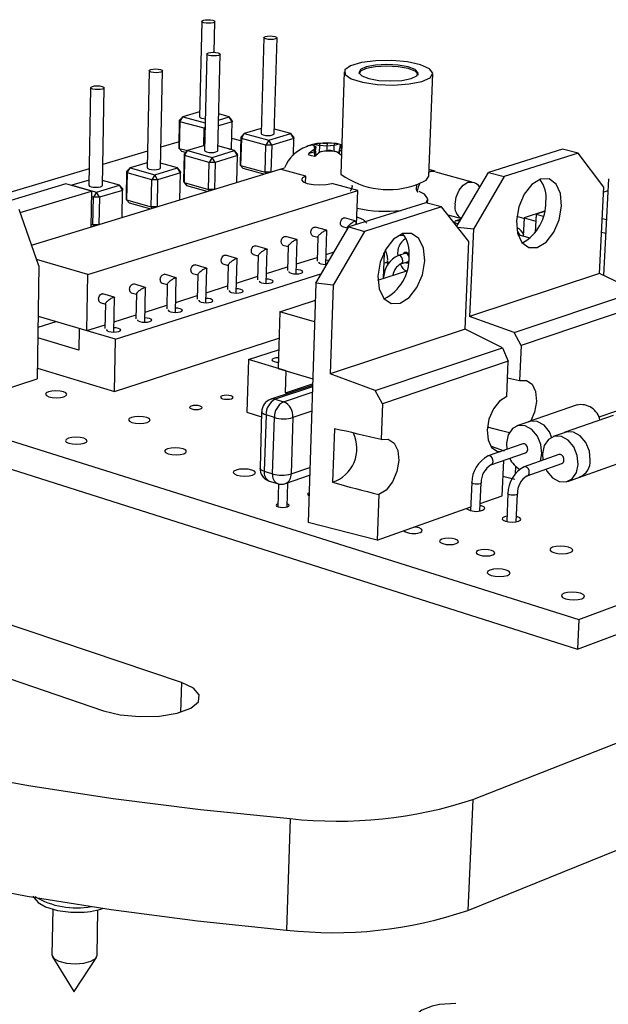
# Model space of a CAD drawing. Extents: x 0 to 158, y 0 to 243.
# Tile 6 of 7: x 112 to 135, y 204 to 243. Entities that reach past the tile are written whole.
import ezdxf

# ---------------------------------------------------------------- set-up
doc = ezdxf.new("R2010")
doc.units = 0
doc.layers.get('0').update_dxf_attribs({"linetype": 'CONTINUOUS'})

msp = doc.modelspace()

# ---------------------------------------------------------------- linework, layer by layer
at = {"color": 7, "linetype": 'CONTINUOUS'}
for p, q in [((119.366, 242.452), (119.274, 238.695)), ((119.854, 241.233), (119.885, 242.445)), ((121.81, 241.813), (121.701, 238.035)), ((122.22, 238.027), (122.332, 241.805)), ((119.567, 241.165), (119.472, 237.365)), ((119.994, 237.357), (120.093, 241.158)), ((117.292, 240.507), (117.212, 236.685)), ((117.738, 236.679), (117.822, 240.501)), ((124.984, 240.465), (124.846, 236.434)), ((128.311, 236.359), (128.473, 240.393)), ((114.986, 239.841), (114.92, 235.996)), ((115.45, 235.991), (115.519, 239.835)), ((118.616, 238.692), (118.494, 238.565)), ((118.503, 238.5), (118.616, 238.692)), ((119.278, 238.888), (118.616, 238.692)), ((118.616, 238.692), (119.499, 238.451)), ((120.026, 238.567), (120.447, 238.692)), ((120.447, 238.692), (120.032, 238.804)), ((120.561, 238.5), (120.447, 238.692)), ((120.551, 238.565), (120.447, 238.692)), ((118.47, 237.515), (118.494, 238.565)), ((118.503, 238.5), (118.479, 237.449)), ((118.503, 238.5), (118.494, 238.565)), ((119.458, 238.239), (118.503, 238.5)), ((119.441, 237.552), (119.458, 238.239)), ((119.495, 238.303), (119.458, 238.239)), ((119.494, 238.239), (119.458, 238.239)), ((120.561, 238.5), (120.02, 238.339)), ((120.533, 237.449), (120.561, 238.5)), ((120.551, 238.565), (120.561, 238.5)), ((121.706, 238.231), (121.039, 238.031)), ((122.882, 238.031), (122.226, 238.209)), ((120.91, 237.742), (120.544, 237.842)), ((120.886, 236.847), (120.915, 237.903)), ((120.925, 237.838), (120.896, 236.781)), ((121.039, 238.031), (120.915, 237.903)), ((120.925, 237.838), (120.915, 237.903)), ((120.925, 237.838), (121.039, 238.031)), ((121.893, 237.573), (120.925, 237.838)), ((121.039, 238.031), (122.007, 237.767)), ((122.007, 237.767), (122.882, 238.031)), ((122.998, 237.838), (122.123, 237.573)), ((122.998, 237.838), (122.882, 238.031)), ((122.985, 237.903), (122.882, 238.031)), ((122.977, 237.17), (122.998, 237.838)), ((122.985, 237.903), (122.998, 237.838)), ((118.474, 237.707), (117.756, 237.492)), ((118.479, 237.449), (118.47, 237.515)), ((118.479, 237.449), (118.804, 237.36)), ((118.479, 237.449), (118.584, 237.323)), ((119.477, 237.563), (118.805, 237.361)), ((120.661, 237.361), (119.999, 237.543)), ((120.441, 237.422), (120.533, 237.449)), ((120.493, 237.408), (120.533, 237.449)), ((121.862, 236.514), (121.893, 237.573)), ((122.007, 237.767), (121.893, 237.573)), ((122.123, 237.573), (121.893, 237.573)), ((122.123, 237.573), (122.007, 237.767)), ((122.123, 237.573), (122.092, 236.519)), ((123.537, 237.54), (123.492, 237.516)), ((123.497, 237.525), (123.549, 237.542)), ((123.549, 237.546), (123.537, 237.54)), ((123.793, 237.616), (123.737, 237.598)), ((123.742, 237.571), (123.737, 237.598)), ((123.762, 237.572), (123.805, 237.551)), ((123.793, 237.616), (124.002, 237.559)), ((123.822, 237.458), (123.794, 237.404)), ((123.805, 237.551), (123.857, 237.515)), ((124.335, 237.67), (123.818, 237.618)), ((123.822, 237.458), (123.857, 237.515)), ((123.857, 237.515), (123.853, 237.401)), ((124.002, 237.559), (123.987, 237.275)), ((124.005, 237.646), (124.002, 237.559)), ((124.299, 237.536), (124.002, 237.559)), ((124.139, 237.653), (124.005, 237.646)), ((124.139, 237.653), (124.303, 237.651)), ((124.299, 237.536), (124.295, 237.37)), ((124.303, 237.651), (124.299, 237.536)), ((124.586, 237.559), (124.299, 237.536)), ((124.46, 237.653), (124.303, 237.651)), ((124.634, 237.641), (124.335, 237.67)), ((124.589, 237.646), (124.46, 237.653)), ((124.589, 237.646), (124.586, 237.559)), ((124.774, 237.616), (124.586, 237.559)), ((124.587, 237.343), (124.586, 237.559)), ((124.682, 237.636), (124.634, 237.641)), ((124.802, 237.503), (124.752, 237.267)), ((124.822, 237.598), (124.774, 237.616)), ((124.802, 237.515), (124.798, 237.401)), ((124.835, 237.551), (124.802, 237.515)), ((124.854, 237.458), (124.802, 237.515)), ((124.822, 237.598), (124.805, 237.518)), ((124.885, 237.584), (124.822, 237.598)), ((124.835, 237.551), (124.862, 237.572)), ((124.88, 237.426), (124.854, 237.458)), ((124.862, 237.572), (124.885, 237.571)), ((133.586, 237.419), (130.663, 236.502)), ((134.2, 237.257), (133.586, 237.419)), ((117.225, 237.334), (115.465, 236.808)), ((118.729, 237.283), (118.584, 237.323)), ((118.656, 236.171), (118.681, 237.233)), ((118.691, 237.167), (118.666, 236.104)), ((118.805, 237.361), (118.681, 237.233)), ((118.691, 237.167), (118.681, 237.233)), ((118.691, 237.167), (118.805, 237.361)), ((119.659, 236.899), (118.691, 237.167)), ((118.805, 237.361), (119.774, 237.094)), ((119.774, 237.094), (119.659, 236.899)), ((119.774, 237.094), (120.661, 237.361)), ((119.89, 236.899), (119.774, 237.094)), ((120.777, 237.167), (119.89, 236.899)), ((120.777, 237.167), (120.661, 237.361)), ((120.766, 237.233), (120.661, 237.361)), ((120.748, 236.109), (120.777, 237.167)), ((120.766, 237.233), (120.777, 237.167)), ((122.982, 237.175), (122.977, 237.176)), ((123.603, 237.259), (123.557, 237.212)), ((123.603, 237.259), (123.791, 237.316)), ((123.794, 237.404), (123.791, 237.316)), ((123.853, 237.401), (123.791, 237.316)), ((123.791, 237.316), (123.805, 237.144)), ((123.825, 237.139), (123.876, 237.184)), ((123.872, 237.184), (123.853, 237.401)), ((124.067, 237.33), (124.198, 237.356)), ((124.198, 237.356), (124.357, 237.379)), ((124.52, 237.356), (124.357, 237.379)), ((124.52, 237.356), (124.653, 237.33)), ((124.798, 237.401), (124.776, 237.251)), ((124.877, 237.332), (124.798, 237.401)), ((124.861, 237.184), (124.871, 237.176)), ((134.2, 237.257), (131.278, 236.336)), ((135.218, 235.918), (134.2, 237.257)), ((114.931, 236.649), (110.838, 235.427)), ((112.659, 233.638), (122.456, 236.631)), ((116.54, 236.682), (116.417, 236.554)), ((116.425, 236.486), (116.54, 236.682)), ((117.216, 236.885), (116.54, 236.682)), ((116.54, 236.682), (117.509, 236.411)), ((117.509, 236.411), (118.409, 236.682)), ((118.409, 236.682), (117.742, 236.868)), ((118.526, 236.486), (118.409, 236.682)), ((118.517, 236.554), (118.409, 236.682)), ((119.632, 235.834), (119.659, 236.899)), ((119.89, 236.899), (119.659, 236.899)), ((119.89, 236.899), (119.863, 235.838)), ((120.896, 236.781), (120.886, 236.847)), ((120.896, 236.781), (121.862, 236.514)), ((120.896, 236.781), (121.001, 236.655)), ((121.806, 236.432), (121.001, 236.655)), ((123.468, 236.352), (122.456, 236.631)), ((122.464, 236.628), (122.624, 236.677)), ((116.396, 235.485), (116.417, 236.554)), ((116.425, 236.486), (116.404, 235.417)), ((116.425, 236.486), (116.417, 236.554)), ((117.394, 236.214), (116.425, 236.486)), ((117.509, 236.411), (117.394, 236.214)), ((117.627, 236.214), (117.509, 236.411)), ((118.526, 236.486), (117.627, 236.214)), ((118.501, 235.422), (118.526, 236.486)), ((118.517, 236.554), (118.526, 236.486)), ((122.075, 236.514), (121.862, 236.514)), ((121.905, 236.462), (121.862, 236.514)), ((123.46, 236.09), (123.468, 236.352)), ((128.37, 236.605), (128.321, 236.614)), ((128.569, 236.551), (128.37, 236.605)), ((130.027, 236.12), (128.585, 236.511)), ((129.422, 234.38), (130.663, 236.502)), ((131.278, 236.336), (130.069, 234.268)), ((130.663, 236.502), (131.278, 236.336)), ((135.401, 236.255), (135.201, 232.444)), ((114.013, 236.05), (111.396, 235.266)), ((115.014, 235.766), (114.013, 236.05)), ((114.244, 235.994), (114.237, 235.986)), ((114.239, 235.986), (114.244, 235.994)), ((114.923, 236.197), (114.244, 235.994)), ((114.244, 235.994), (115.213, 235.718)), ((115.213, 235.718), (116.126, 235.994)), ((116.126, 235.994), (115.453, 236.183)), ((116.243, 235.796), (116.126, 235.994)), ((116.236, 235.865), (116.126, 235.994)), ((116.236, 235.865), (116.243, 235.796)), ((117.371, 235.143), (117.394, 236.214)), ((117.627, 236.214), (117.394, 236.214)), ((117.627, 236.214), (117.603, 235.148)), ((118.666, 236.104), (118.656, 236.171)), ((118.666, 236.104), (119.632, 235.834)), ((118.666, 236.104), (118.772, 235.977)), ((119.578, 235.751), (118.772, 235.977)), ((125.51, 235.789), (124.487, 236.071)), ((135.041, 232.522), (135.218, 235.918)), ((112.21, 234.921), (115.014, 235.766)), ((114.871, 232.479), (125.51, 235.789)), ((115.014, 235.766), (114.989, 234.349)), ((115.097, 235.521), (115.01, 235.545)), ((115.078, 234.443), (115.097, 235.521)), ((115.213, 235.718), (115.097, 235.521)), ((115.331, 235.521), (115.097, 235.521)), ((115.331, 235.521), (115.213, 235.718)), ((115.331, 235.521), (115.312, 234.448)), ((116.243, 235.796), (115.331, 235.521)), ((116.223, 234.726), (116.243, 235.796)), ((116.404, 235.417), (116.396, 235.485)), ((119.847, 235.834), (119.632, 235.834)), ((119.676, 235.781), (119.632, 235.834)), ((125.463, 234.447), (125.51, 235.789)), ((135.376, 235.776), (135.208, 235.722)), ((116.404, 235.417), (117.371, 235.143)), ((116.404, 235.417), (116.513, 235.29)), ((117.318, 235.061), (116.513, 235.29)), ((117.587, 235.143), (117.371, 235.143)), ((117.415, 235.091), (117.371, 235.143)), ((128.2, 235.31), (125.162, 234.352)), ((128.819, 235.14), (125.781, 234.179)), ((128.819, 235.14), (128.2, 235.31)), ((128.268, 235.291), (128.274, 235.441)), ((129.894, 233.786), (128.819, 235.14)), ((112.946, 232.817), (112.167, 235.044)), ((125.445, 234.588), (124.992, 234.715)), ((125.561, 234.713), (125.473, 234.738)), ((129.068, 234.826), (129.598, 234.68)), ((132.065, 234.69), (131.778, 234.768)), ((132.066, 234.713), (132.032, 233.992)), ((132.879, 234.974), (132.066, 234.713)), ((132.066, 234.713), (132.528, 234.587)), ((132.541, 234.853), (132.506, 234.132)), ((132.876, 234.961), (132.541, 234.853)), ((132.541, 234.853), (132.827, 234.775)), ((115.028, 234.361), (114.989, 234.372)), ((114.991, 234.468), (115.078, 234.443)), ((115.296, 234.443), (115.078, 234.443)), ((115.123, 234.39), (115.078, 234.443)), ((124.284, 234.223), (123.831, 234.35)), ((123.864, 232.138), (125.162, 234.352)), ((124.897, 234.375), (125.102, 234.318)), ((125.102, 234.328), (125.099, 234.245)), ((125.162, 234.352), (125.781, 234.179)), ((125.45, 234.443), (125.454, 234.576)), ((129.354, 234.556), (129.297, 234.538)), ((129.544, 234.653), (129.367, 234.596)), ((130.069, 234.268), (129.462, 234.329)), ((135.316, 234.634), (135.153, 234.678)), ((123.115, 233.855), (122.662, 233.983)), ((123.736, 234.01), (123.94, 233.952)), ((123.941, 233.962), (123.909, 233.01)), ((124.249, 232.877), (124.294, 234.21)), ((125.781, 234.179), (124.542, 232.064)), ((130.069, 234.268), (129.92, 230.826)), ((131.826, 234.045), (131.832, 234.047)), ((132.311, 233.915), (131.832, 234.047)), ((135.125, 234.148), (135.288, 234.103)), ((121.937, 233.484), (121.484, 233.613)), ((122.566, 233.642), (122.771, 233.584)), ((122.771, 233.594), (122.741, 232.638)), ((123.082, 232.505), (123.124, 233.842)), ((129.745, 230.331), (129.894, 233.786)), ((120.751, 233.11), (120.298, 233.24)), ((121.387, 233.271), (121.592, 233.212)), ((121.592, 233.223), (121.565, 232.264)), ((121.907, 232.129), (121.947, 233.471)), ((123.095, 232.894), (123.914, 233.154)), ((124.262, 233.264), (124.584, 233.367)), ((126.522, 233.303), (126.568, 233.318)), ((126.531, 232.336), (126.568, 233.318)), ((126.568, 233.318), (126.533, 233.327)), ((127.373, 233.309), (127.113, 233.226)), ((114.871, 232.479), (112.858, 233.07)), ((112.946, 232.817), (112.884, 228.367)), ((119.555, 232.734), (119.102, 232.865)), ((120.2, 232.897), (120.405, 232.838)), ((120.405, 232.849), (120.38, 231.886)), ((120.723, 231.751), (120.76, 233.097)), ((121.919, 232.52), (122.746, 232.783)), ((126.697, 232.839), (126.702, 232.978)), ((127.21, 232.894), (127.47, 232.977)), ((127.21, 232.894), (127.213, 232.895)), ((114.833, 230.269), (114.871, 232.479)), ((115.97, 229.928), (124.091, 232.525)), ((118.351, 232.355), (117.898, 232.487)), ((119.004, 232.521), (119.209, 232.461)), ((119.21, 232.472), (119.186, 231.506)), ((119.531, 231.37), (119.565, 232.72)), ((120.734, 232.144), (121.569, 232.409)), ((126.307, 232.263), (127.442, 232.63)), ((126.543, 232.647), (126.601, 232.65)), ((135.041, 232.522), (129.92, 230.826)), ((136.502, 231.811), (135.041, 232.522)), ((117.138, 231.973), (116.685, 232.106)), ((117.799, 232.142), (118.005, 232.082)), ((118.005, 232.093), (117.983, 231.123)), ((118.33, 230.987), (118.361, 232.341)), ((119.541, 231.764), (120.384, 232.032)), ((123.864, 232.138), (123.555, 222.715)), ((124.542, 232.064), (123.864, 232.138)), ((124.542, 232.064), (124.423, 228.562)), ((115.916, 231.588), (115.463, 231.722)), ((116.586, 231.76), (116.791, 231.699)), ((116.791, 231.71), (116.771, 230.738)), ((117.12, 230.6), (117.148, 231.959)), ((118.339, 231.383), (119.189, 231.653)), ((131.674, 230.194), (136.502, 231.811)), ((115.363, 231.375), (115.569, 231.314)), ((115.569, 231.325), (115.551, 230.349)), ((115.9, 230.211), (115.926, 231.574)), ((117.128, 230.998), (117.986, 231.271)), ((122.441, 231.015), (123.842, 231.467)), ((136.732, 231.291), (131.957, 229.682)), ((95.869, 230.959), (134.229, 218.884)), ((112.919, 230.842), (114.833, 230.269)), ((115.908, 230.61), (116.774, 230.885)), ((122.441, 231.015), (122.373, 228.778)), ((123.814, 230.615), (122.441, 231.015)), ((131.674, 230.194), (129.92, 230.826)), ((112.912, 230.406), (113.624, 230.631)), ((114.833, 230.269), (115.553, 230.498)), ((114.531, 230.359), (114.516, 229.501)), ((115.97, 229.928), (114.531, 230.359)), ((129.745, 230.331), (124.423, 228.562)), ((131.213, 229.595), (129.745, 230.331)), ((131.957, 229.682), (131.674, 230.194)), ((95.886, 229.891), (134.168, 217.717)), ((114.516, 229.501), (112.907, 229.987)), ((115.93, 227.865), (122.409, 229.978)), ((115.93, 227.865), (115.97, 229.928)), ((131.957, 229.682), (131.892, 228.298)), ((121.202, 229.127), (122.395, 229.517)), ((126.196, 227.907), (131.213, 229.595)), ((131.213, 229.595), (131.447, 229.064)), ((121.202, 229.127), (121.143, 227.051)), ((122.687, 228.685), (121.202, 229.127)), ((131.447, 229.064), (126.485, 227.385)), ((131.383, 227.673), (131.447, 229.064)), ((112.89, 228.794), (115.93, 227.865)), ((122.373, 228.778), (123.74, 228.371)), ((122.66, 227.815), (122.687, 228.685)), ((126.196, 227.907), (124.423, 228.562)), ((109.188, 227.179), (112.884, 228.367)), ((123.732, 228.111), (122.089, 227.563)), ((122.66, 227.815), (123.734, 228.173)), ((131.417, 228.41), (131.892, 228.298)), ((122.757, 227.786), (122.66, 227.815)), ((126.485, 227.385), (126.196, 227.907)), ((122.259, 227.564), (122.589, 227.464)), ((126.485, 227.385), (126.432, 225.976)), ((134.157, 227.339), (132.23, 226.671)), ((134.229, 218.884), (157.715, 227.671)), ((121.143, 227.051), (121.721, 226.876)), ((121.726, 227.071), (121.661, 224.855)), ((121.897, 226.945), (121.831, 224.727)), ((122.226, 226.845), (121.897, 226.945)), ((135.712, 227.102), (135.009, 226.856)), ((122.159, 224.625), (122.226, 226.845)), ((122.959, 226.845), (122.889, 224.625)), ((132.301, 226.695), (131.789, 226.517)), ((135.578, 226.923), (133.653, 226.249)), ((134.168, 217.717), (157.614, 226.576)), ((124.595, 226.406), (124.523, 224.294)), ((133.723, 226.273), (133.212, 226.094)), ((132.014, 225.81), (130.65, 225.333)), ((130.764, 224.978), (132.128, 225.457)), ((133.44, 225.385), (132.076, 224.904)), ((132.712, 225.129), (132.771, 225.424)), ((131.202, 223.762), (131.267, 225.155)), ((132.192, 224.549), (133.555, 225.031)), ((134.228, 224.48), (136.148, 225.164)), ((121.831, 224.727), (122.159, 224.625)), ((131.733, 224.924), (131.719, 224.622)), ((122.021, 224.342), (122.35, 224.241)), ((122.391, 224.23), (122.364, 223.335)), ((122.666, 224.246), (123.616, 224.573)), ((122.731, 223.328), (122.761, 224.278)), ((130.009, 224.28), (129.961, 223.182)), ((130.329, 223.172), (130.378, 224.27)), ((131.709, 224.405), (131.237, 224.522)), ((133.788, 224.324), (134.298, 224.506)), ((131.434, 223.848), (131.383, 222.746)), ((131.752, 222.735), (131.804, 223.837)), ((126.35, 223.809), (126.283, 222.015)), ((130.342, 223.456), (131.202, 223.762)), ((126.283, 222.015), (129.967, 223.323)), ((118.561, 216.412), (99.808, 222.707)), ((126.283, 222.015), (123.555, 222.715)), ((130.05, 211.798), (157.078, 222.384)), ((96.731, 221.705), (115.487, 215.293)), ((134.229, 218.884), (134.168, 217.717)), ((129.852, 207.426), (156.703, 218.308)), ((130.05, 211.798), (129.852, 207.426)), ((122.844, 211.046), (122.702, 206.654)), ((113.489, 207.482), (113.461, 205.672)), ((115.241, 205.649), (115.274, 207.45)), ((113.484, 205.592), (114.32, 204.231)), ((114.332, 204.23), (115.214, 205.569))]:
    msp.add_line(p, q, dxfattribs=at)
at = {"color": 8, "linetype": 'CONTINUOUS'}
for p, q in [((125.562, 234.713), (125.473, 234.724)), ((123.73, 228.054), (122.259, 227.564)), ((122.589, 227.464), (123.723, 227.843)), ((123.698, 227.093), (122.959, 226.845)), ((122.889, 224.625), (123.626, 224.878)), ((118.561, 216.412), (118.533, 215.241))]:
    msp.add_line(p, q, dxfattribs=at)
at = {"color": 7, "linetype": 'CONTINUOUS', "flags": 128}
for points in [[(119.801, 242.498), (119.861, 242.476), (119.885, 242.448), (119.869, 242.421), (119.817, 242.398), (119.735, 242.383), (119.637, 242.378), (119.537, 242.383), (119.45, 242.398), (119.39, 242.421), (119.366, 242.448), (119.382, 242.476), (119.434, 242.498), (119.516, 242.514), (119.614, 242.519), (119.714, 242.514), (119.801, 242.498)], [(122.246, 241.86), (122.307, 241.837), (122.332, 241.809), (122.317, 241.782), (122.265, 241.759), (122.183, 241.743), (122.084, 241.738), (121.983, 241.743), (121.896, 241.759), (121.835, 241.782), (121.81, 241.809), (121.825, 241.837), (121.877, 241.86), (121.959, 241.876), (122.058, 241.881), (122.159, 241.876), (122.246, 241.86)], [(120.007, 241.213), (120.068, 241.189), (120.093, 241.161), (120.077, 241.134), (120.024, 241.11), (119.941, 241.094), (119.841, 241.089), (119.74, 241.094), (119.652, 241.11), (119.591, 241.134), (119.567, 241.161), (119.583, 241.189), (119.636, 241.213), (119.719, 241.228), (119.818, 241.234), (119.92, 241.228), (120.007, 241.213)], [(128.043, 240.088), (128.37, 240.235), (128.473, 240.409), (128.341, 240.586), (127.992, 240.741), (127.475, 240.854), (126.857, 240.91), (126.223, 240.902), (125.657, 240.83), (125.233, 240.705), (125.01, 240.543), (125.018, 240.365), (125.258, 240.195), (125.698, 240.057), (126.278, 239.97), (126.921, 239.945), (127.537, 239.986), (128.043, 240.088)], [(117.737, 240.556), (117.798, 240.533), (117.822, 240.504), (117.806, 240.476), (117.751, 240.452), (117.668, 240.436), (117.567, 240.431), (117.465, 240.436), (117.377, 240.452), (117.316, 240.476), (117.293, 240.504), (117.309, 240.533), (117.363, 240.556), (117.447, 240.572), (117.547, 240.578), (117.649, 240.572), (117.737, 240.556)], [(127.9, 240.34), (127.898, 240.365), (127.778, 240.49), (127.499, 240.596), (127.104, 240.666), (126.651, 240.691), (126.209, 240.666), (125.846, 240.596), (125.616, 240.49), (125.552, 240.388)], [(127.612, 240.2), (127.841, 240.307), (127.9, 240.432), (127.781, 240.557), (127.502, 240.662), (127.106, 240.733), (126.653, 240.757), (126.212, 240.733), (125.848, 240.662), (125.618, 240.557), (125.556, 240.432), (125.673, 240.307), (125.951, 240.2), (126.348, 240.129), (126.804, 240.104), (127.248, 240.129), (127.612, 240.2)], [(115.435, 239.891), (115.496, 239.867), (115.519, 239.838), (115.502, 239.81), (115.447, 239.785), (115.362, 239.769), (115.261, 239.763), (115.158, 239.769), (115.07, 239.785), (115.01, 239.81), (114.986, 239.838), (115.004, 239.867), (115.059, 239.891), (115.143, 239.907), (115.245, 239.913), (115.347, 239.907), (115.435, 239.891)], [(119.274, 238.695), (119.274, 238.692), (119.298, 238.664), (119.357, 238.64), (119.443, 238.624), (119.503, 238.619)], [(121.701, 238.035), (121.701, 238.031), (121.726, 238.003), (121.786, 237.979), (121.873, 237.963), (121.973, 237.957), (122.072, 237.963), (122.153, 237.979), (122.205, 238.003), (122.22, 238.027)], [(123.805, 237.551), (123.796, 237.54), (123.791, 237.528), (123.788, 237.516), (123.789, 237.505), (123.793, 237.493), (123.8, 237.481), (123.81, 237.47), (123.822, 237.458)], [(124.854, 237.458), (124.863, 237.47), (124.868, 237.481), (124.87, 237.493), (124.869, 237.505), (124.865, 237.516), (124.858, 237.528), (124.848, 237.54), (124.835, 237.551)], [(119.472, 237.365), (119.472, 237.361), (119.496, 237.333), (119.556, 237.308), (119.644, 237.292), (119.744, 237.286), (119.844, 237.292), (119.926, 237.308), (119.979, 237.333), (119.994, 237.357)], [(123.557, 237.212), (123.68, 237.172), (123.825, 237.139)], [(117.212, 236.685), (117.212, 236.682), (117.235, 236.653), (117.296, 236.628), (117.383, 236.612), (117.484, 236.606), (117.584, 236.612), (117.668, 236.628), (117.721, 236.653), (117.738, 236.679)], [(123.468, 236.352), (123.333, 236.287), (123.295, 236.212), (123.361, 236.136), (123.521, 236.071), (123.751, 236.028), (124.015, 236.013), (124.273, 236.028), (124.487, 236.071)], [(127.883, 236.043), (128.208, 236.196), (128.311, 236.359)], [(128.317, 236.513), (128.392, 236.545), (128.569, 236.551)], [(133.54, 235.174), (133.498, 235.667), (133.328, 236.043), (133.054, 236.244), (132.719, 236.239), (132.373, 236.028), (132.07, 235.642), (131.856, 235.142), (131.764, 234.603), (131.808, 234.109), (131.981, 233.735), (132.256, 233.538), (132.59, 233.546), (132.934, 233.758), (133.235, 234.142), (133.448, 234.638), (133.54, 235.174)], [(114.92, 235.996), (114.92, 235.994), (114.943, 235.964), (115.003, 235.939), (115.091, 235.922), (115.193, 235.916), (115.294, 235.922), (115.378, 235.939), (115.433, 235.964), (115.45, 235.991)], [(125.286, 236), (125.295, 235.947), (125.236, 235.787), (125.218, 235.767)], [(127.886, 235.712), (127.882, 235.717), (127.833, 235.829), (127.847, 236.015), (127.86, 236.038)], [(127.873, 235.76), (127.912, 235.938), (127.968, 236.094)], [(128.206, 235.308), (128.274, 235.459), (128.143, 235.643), (127.935, 235.754)], [(124.831, 234.509), (124.842, 234.576), (124.868, 234.639), (124.906, 234.687), (124.951, 234.714), (124.992, 234.715)], [(125.866, 234.504), (125.742, 234.629), (125.56, 234.709)], [(123.669, 234.144), (123.68, 234.211), (123.706, 234.274), (123.745, 234.322), (123.789, 234.349), (123.831, 234.35)], [(124.897, 234.375), (124.896, 234.376), (124.86, 234.401), (124.837, 234.448), (124.831, 234.509)], [(125.102, 234.328), (125.105, 234.339), (125.112, 234.355), (125.125, 234.373), (125.143, 234.394), (125.164, 234.416), (125.189, 234.44), (125.217, 234.464), (125.247, 234.487), (125.277, 234.51), (125.308, 234.531), (125.338, 234.549), (125.365, 234.564), (125.391, 234.576), (125.413, 234.585), (125.43, 234.589), (125.443, 234.589), (125.451, 234.585), (125.454, 234.577), (125.454, 234.576)], [(129.472, 234.465), (129.352, 234.514), (129.307, 234.525)], [(129.367, 234.596), (129.39, 234.603), (129.557, 234.612)], [(129.588, 234.664), (129.567, 234.659), (129.544, 234.653)], [(122.498, 233.776), (122.509, 233.844), (122.536, 233.906), (122.574, 233.955), (122.619, 233.982), (122.662, 233.983)], [(123.736, 234.01), (123.735, 234.01), (123.699, 234.035), (123.675, 234.082), (123.669, 234.144)], [(123.941, 233.962), (123.943, 233.973), (123.951, 233.988), (123.963, 234.007), (123.981, 234.027), (124.002, 234.05), (124.027, 234.074), (124.055, 234.098), (124.085, 234.121), (124.115, 234.144), (124.146, 234.165), (124.176, 234.183), (124.204, 234.199), (124.229, 234.211), (124.251, 234.219), (124.269, 234.223), (124.282, 234.223), (124.291, 234.219), (124.294, 234.211), (124.294, 234.21)], [(128.153, 233.015), (128.104, 233.517), (127.922, 233.898), (127.635, 234.1), (127.285, 234.092), (126.927, 233.875), (126.614, 233.48), (126.397, 232.969), (126.306, 232.42), (126.357, 231.918), (126.542, 231.539), (126.83, 231.34), (127.179, 231.352), (127.536, 231.57), (127.845, 231.963), (128.062, 232.47), (128.153, 233.015)], [(127.187, 234.019), (127.307, 234.033), (127.324, 234.035)], [(121.319, 233.405), (121.33, 233.473), (121.357, 233.536), (121.396, 233.585), (121.441, 233.612), (121.484, 233.613)], [(122.566, 233.642), (122.565, 233.642), (122.529, 233.667), (122.505, 233.714), (122.498, 233.776)], [(122.771, 233.594), (122.773, 233.604), (122.781, 233.62), (122.793, 233.638), (122.811, 233.659), (122.832, 233.681), (122.857, 233.705), (122.885, 233.729), (122.914, 233.753), (122.945, 233.775), (122.976, 233.796), (123.006, 233.815), (123.034, 233.83), (123.059, 233.843), (123.081, 233.851), (123.099, 233.855), (123.113, 233.855), (123.121, 233.851), (123.124, 233.843), (123.124, 233.842)], [(120.132, 233.032), (120.142, 233.1), (120.169, 233.163), (120.208, 233.212), (120.253, 233.239), (120.298, 233.24)], [(121.387, 233.271), (121.387, 233.271), (121.35, 233.296), (121.326, 233.343), (121.319, 233.405)], [(121.592, 233.223), (121.595, 233.233), (121.602, 233.248), (121.614, 233.267), (121.632, 233.287), (121.653, 233.31), (121.678, 233.334), (121.706, 233.358), (121.735, 233.382), (121.766, 233.404), (121.797, 233.425), (121.827, 233.444), (121.855, 233.459), (121.881, 233.472), (121.903, 233.48), (121.921, 233.484), (121.935, 233.485), (121.943, 233.48), (121.947, 233.472), (121.947, 233.471)], [(126.697, 233.05), (126.688, 233.195), (126.606, 233.455)], [(127.537, 233.19), (127.516, 233.235), (127.476, 233.283), (127.428, 233.309), (127.378, 233.31), (127.373, 233.309)], [(118.935, 232.656), (118.946, 232.724), (118.973, 232.787), (119.012, 232.837), (119.057, 232.864), (119.102, 232.865)], [(120.2, 232.897), (120.2, 232.897), (120.163, 232.922), (120.139, 232.969), (120.132, 233.032)], [(120.405, 232.849), (120.407, 232.859), (120.415, 232.874), (120.427, 232.892), (120.444, 232.913), (120.466, 232.936), (120.49, 232.96), (120.518, 232.984), (120.548, 233.008), (120.579, 233.03), (120.609, 233.051), (120.64, 233.07), (120.668, 233.086), (120.694, 233.098), (120.716, 233.106), (120.734, 233.111), (120.748, 233.111), (120.757, 233.107), (120.76, 233.099), (120.76, 233.097)], [(123.971, 232.969), (123.971, 232.96), (123.998, 232.928), (124.062, 232.902), (124.155, 232.884), (124.261, 232.877), (124.298, 232.878)], [(124.386, 233.028), (124.336, 233.036), (124.254, 233.042)], [(126.645, 233.018), (126.685, 233.002), (126.702, 232.982), (126.702, 232.978)], [(127.47, 232.977), (127.507, 233), (127.514, 233.008)], [(117.73, 232.277), (117.74, 232.345), (117.767, 232.409), (117.807, 232.458), (117.853, 232.486), (117.898, 232.487), (117.898, 232.487)], [(119.21, 232.472), (119.211, 232.482), (119.219, 232.497), (119.231, 232.515), (119.248, 232.536), (119.269, 232.559), (119.294, 232.583), (119.322, 232.607), (119.351, 232.631), (119.382, 232.654), (119.413, 232.675), (119.443, 232.694), (119.472, 232.709), (119.498, 232.722), (119.52, 232.73), (119.539, 232.735), (119.553, 232.735), (119.562, 232.731), (119.565, 232.723), (119.565, 232.72)], [(122.802, 232.597), (122.802, 232.588), (122.829, 232.556), (122.893, 232.529), (122.986, 232.511), (123.093, 232.505), (123.197, 232.511), (123.283, 232.529)], [(123.283, 232.529), (123.338, 232.556), (123.354, 232.588), (123.327, 232.62), (123.262, 232.647), (123.17, 232.665), (123.088, 232.671)], [(116.516, 231.895), (116.526, 231.964), (116.553, 232.028), (116.593, 232.077), (116.639, 232.105), (116.685, 232.106), (116.685, 232.106)], [(118.005, 232.093), (118.007, 232.102), (118.014, 232.117), (118.026, 232.136), (118.043, 232.157), (118.064, 232.179), (118.089, 232.203), (118.117, 232.227), (118.146, 232.251), (118.177, 232.274), (118.208, 232.295), (118.238, 232.314), (118.267, 232.33), (118.293, 232.342), (118.316, 232.351), (118.334, 232.355), (118.348, 232.356), (118.357, 232.352), (118.361, 232.344), (118.361, 232.341)], [(121.626, 232.222), (121.625, 232.213), (121.652, 232.181), (121.716, 232.154), (121.809, 232.136), (121.916, 232.129), (122.021, 232.136), (122.108, 232.154)], [(122.108, 232.154), (122.163, 232.181), (122.179, 232.213), (122.152, 232.245), (122.088, 232.272), (121.995, 232.291), (121.912, 232.297)], [(115.292, 231.51), (115.303, 231.579), (115.33, 231.644), (115.37, 231.693), (115.416, 231.721), (115.462, 231.722), (115.463, 231.722)], [(115.569, 231.325), (115.57, 231.334), (115.577, 231.349), (115.589, 231.368), (115.606, 231.389), (115.627, 231.412), (115.651, 231.435), (115.679, 231.46), (115.709, 231.484), (115.74, 231.507), (115.771, 231.528), (115.801, 231.547), (115.83, 231.563), (115.857, 231.576), (115.88, 231.584), (115.899, 231.589), (115.913, 231.589), (115.922, 231.585), (115.926, 231.577), (115.926, 231.574)], [(116.791, 231.71), (116.793, 231.719), (116.8, 231.735), (116.812, 231.753), (116.829, 231.774), (116.85, 231.797), (116.875, 231.821), (116.902, 231.845), (116.932, 231.869), (116.963, 231.892), (116.994, 231.913), (117.024, 231.932), (117.053, 231.948), (117.079, 231.96), (117.102, 231.969), (117.121, 231.974), (117.135, 231.974), (117.144, 231.97), (117.148, 231.962), (117.148, 231.959)], [(120.44, 231.845), (120.44, 231.836), (120.466, 231.803), (120.53, 231.776), (120.623, 231.758), (120.73, 231.751), (120.836, 231.758), (120.923, 231.776)], [(120.923, 231.776), (120.979, 231.803), (120.995, 231.836), (120.969, 231.868), (120.905, 231.895), (120.812, 231.914), (120.728, 231.92)], [(119.246, 231.465), (119.246, 231.455), (119.271, 231.423), (119.336, 231.395), (119.429, 231.377), (119.536, 231.37), (119.642, 231.377), (119.73, 231.395)], [(119.73, 231.395), (119.786, 231.423), (119.803, 231.455), (119.777, 231.488), (119.713, 231.516), (119.62, 231.534), (119.535, 231.54)], [(118.043, 231.082), (118.043, 231.072), (118.068, 231.04), (118.132, 231.012), (118.225, 230.993), (118.333, 230.987), (118.44, 230.993), (118.528, 231.012)], [(118.528, 231.012), (118.585, 231.04), (118.602, 231.072), (118.576, 231.105), (118.512, 231.133), (118.419, 231.151), (118.334, 231.158)], [(116.831, 230.696), (116.83, 230.687), (116.856, 230.654), (116.92, 230.626), (117.013, 230.607), (117.121, 230.6), (117.228, 230.607), (117.317, 230.626)], [(117.317, 230.626), (117.375, 230.654), (117.392, 230.687), (117.367, 230.72), (117.303, 230.748), (117.209, 230.766), (117.123, 230.772)], [(115.61, 230.307), (115.609, 230.298), (115.634, 230.265), (115.698, 230.236), (115.792, 230.217), (115.9, 230.211), (116.008, 230.217), (116.097, 230.236)], [(116.097, 230.236), (116.155, 230.265), (116.173, 230.298), (116.148, 230.331), (116.084, 230.359), (115.991, 230.378), (115.904, 230.384)], [(122.2, 229.176), (122.143, 229.148), (122.127, 229.114), (122.154, 229.08), (122.221, 229.051), (122.316, 229.031), (122.38, 229.026)], [(122.386, 229.202), (122.289, 229.196), (122.2, 229.176)], [(131.892, 228.298), (132.161, 228.31), (132.382, 228.158), (132.519, 227.865), (132.554, 227.476), (132.48, 227.051), (132.34, 226.709)], [(113.321, 227.856), (113.233, 227.812), (113.204, 227.761), (113.24, 227.71), (113.336, 227.667), (113.475, 227.638), (113.638, 227.627), (113.8, 227.638), (113.935, 227.667), (114.023, 227.71), (114.05, 227.761), (114.014, 227.812), (113.919, 227.856), (113.779, 227.885), (113.617, 227.895), (113.456, 227.885), (113.321, 227.856)], [(120.534, 227.588), (120.583, 227.613), (120.598, 227.643), (120.575, 227.673), (120.518, 227.698), (120.435, 227.715), (120.34, 227.721), (120.246, 227.715), (120.168, 227.698), (120.118, 227.673), (120.104, 227.643), (120.127, 227.613), (120.184, 227.588), (120.267, 227.571), (120.362, 227.565), (120.456, 227.571), (120.534, 227.588)], [(119.319, 227.185), (119.369, 227.21), (119.384, 227.241), (119.361, 227.271), (119.304, 227.296), (119.221, 227.313), (119.126, 227.319), (119.032, 227.313), (118.953, 227.296), (118.903, 227.271), (118.888, 227.241), (118.911, 227.21), (118.968, 227.185), (119.051, 227.168), (119.146, 227.162), (119.241, 227.168), (119.319, 227.185)], [(131.383, 227.673), (131.103, 227.496), (130.859, 227.183), (130.686, 226.781), (130.613, 226.351), (130.649, 225.961), (130.79, 225.668), (131.013, 225.518), (131.139, 225.504)], [(117.218, 226.655), (117.306, 226.7), (117.332, 226.752), (117.294, 226.804), (117.196, 226.848), (117.055, 226.877), (116.89, 226.888), (116.728, 226.877), (116.593, 226.848), (116.505, 226.804), (116.478, 226.752), (116.516, 226.7), (116.614, 226.655), (116.756, 226.626), (116.92, 226.616), (117.083, 226.626), (117.218, 226.655)], [(131.496, 226.241), (131.182, 226.319), (130.629, 226.461)], [(132.771, 225.424), (132.734, 225.78), (132.596, 226.114), (132.378, 226.374), (132.113, 226.521), (131.842, 226.533), (131.607, 226.407), (131.442, 226.164), (131.374, 225.841), (131.389, 225.591)], [(114.733, 225.833), (114.822, 225.878), (114.85, 225.931), (114.813, 225.983), (114.715, 226.028), (114.573, 226.058), (114.408, 226.069), (114.244, 226.058), (114.107, 226.028), (114.018, 225.983), (113.99, 225.931), (114.027, 225.878), (114.124, 225.833), (114.266, 225.803), (114.432, 225.792), (114.596, 225.803), (114.733, 225.833)], [(126.432, 225.976), (126.713, 225.991), (126.944, 225.838), (127.091, 225.541), (127.131, 225.146), (127.059, 224.713), (126.885, 224.307), (126.637, 223.99), (126.35, 223.809)], [(132.211, 225.591), (132.203, 225.663), (132.176, 225.729), (132.132, 225.781), (132.079, 225.811), (132.025, 225.813), (132.014, 225.81)], [(134.203, 224.997), (134.166, 225.354), (134.028, 225.689), (133.808, 225.951), (133.542, 226.099), (133.269, 226.11), (133.031, 225.985), (132.864, 225.742), (132.794, 225.417), (132.81, 225.163)], [(118.653, 225.417), (118.741, 225.462), (118.767, 225.515), (118.727, 225.569), (118.628, 225.614), (118.484, 225.644), (118.318, 225.654), (118.154, 225.644), (118.018, 225.614), (117.93, 225.569), (117.903, 225.515), (117.942, 225.462), (118.041, 225.417), (118.185, 225.386), (118.352, 225.376), (118.516, 225.386), (118.653, 225.417)], [(130.762, 225.726), (130.773, 225.721), (131.284, 225.533)], [(133.638, 225.166), (133.631, 225.237), (133.603, 225.304), (133.559, 225.356), (133.506, 225.386), (133.451, 225.388), (133.44, 225.385)], [(132.925, 224.808), (132.969, 224.729), (133.187, 224.468), (133.453, 224.32), (133.725, 224.306), (133.964, 224.43), (134.131, 224.673), (134.203, 224.997)], [(121.366, 224.575), (121.454, 224.621), (121.479, 224.675), (121.438, 224.729), (121.337, 224.775), (121.191, 224.806), (121.023, 224.816), (120.858, 224.806), (120.722, 224.775), (120.634, 224.729), (120.608, 224.675), (120.649, 224.621), (120.75, 224.575), (120.896, 224.544), (121.064, 224.534), (121.229, 224.544), (121.366, 224.575)], [(123.593, 223.877), (123.552, 223.854), (123.538, 223.822), (123.563, 223.79), (123.589, 223.775)], [(86.068, 223.795), (86.77, 222.761), (87.705, 221.73), (88.875, 220.708), (90.279, 219.701), (91.915, 218.715), (93.781, 217.757), (95.87, 216.832), (98.175, 215.948), (100.686, 215.111), (103.393, 214.326), (106.282, 213.601), (109.337, 212.94), (112.54, 212.349), (115.874, 211.834), (119.315, 211.398), (122.844, 211.046)], [(122.367, 223.453), (122.358, 223.45), (122.307, 223.423), (122.292, 223.391), (122.317, 223.358), (122.377, 223.331), (122.463, 223.312), (122.562, 223.306), (122.66, 223.312), (122.74, 223.331)], [(122.74, 223.331), (122.792, 223.358), (122.806, 223.391), (122.781, 223.423), (122.735, 223.446)], [(130.429, 223.196), (130.5, 223.235), (130.517, 223.281), (130.478, 223.327), (130.39, 223.367), (130.338, 223.38)], [(131.392, 222.956), (131.291, 222.932), (131.221, 222.892), (131.204, 222.846), (131.243, 222.799), (131.332, 222.759), (131.458, 222.733), (131.601, 222.724), (131.74, 222.733), (131.854, 222.759)], [(131.854, 222.759), (131.924, 222.799), (131.941, 222.846), (131.902, 222.892), (131.812, 222.932), (131.762, 222.945)], [(127.967, 222.32), (128.039, 222.359), (128.058, 222.406), (128.02, 222.453), (127.932, 222.493), (127.806, 222.52), (127.725, 222.527)], [(129.394, 221.876), (129.466, 221.916), (129.484, 221.964), (129.445, 222.011), (129.356, 222.051), (129.23, 222.078), (129.086, 222.087), (128.945, 222.078), (128.831, 222.051), (128.759, 222.011), (128.74, 221.964), (128.779, 221.916), (128.868, 221.876), (128.994, 221.849), (129.138, 221.84), (129.279, 221.849), (129.394, 221.876)], [(130.831, 221.43), (130.903, 221.47), (130.92, 221.518), (130.881, 221.565), (130.791, 221.606), (130.664, 221.633), (130.519, 221.642), (130.379, 221.633), (130.264, 221.606), (130.192, 221.565), (130.174, 221.518), (130.213, 221.47), (130.303, 221.43), (130.43, 221.402), (130.575, 221.393), (130.716, 221.402), (130.831, 221.43)], [(133.88, 221.525), (133.965, 221.573), (133.984, 221.631), (133.935, 221.688), (133.826, 221.736), (133.673, 221.768), (133.499, 221.78), (133.331, 221.768), (133.194, 221.736), (133.109, 221.688), (133.089, 221.631), (133.138, 221.573), (133.247, 221.525), (133.4, 221.492), (133.574, 221.481), (133.743, 221.492), (133.88, 221.525)], [(131.409, 220.622), (131.495, 220.671), (131.516, 220.73), (131.468, 220.788), (131.359, 220.837), (131.205, 220.87), (131.03, 220.881), (130.861, 220.87), (130.722, 220.837), (130.636, 220.788), (130.614, 220.73), (130.662, 220.671), (130.771, 220.622), (130.924, 220.589), (131.1, 220.578), (131.27, 220.589), (131.409, 220.622)], [(134.344, 219.705), (134.429, 219.755), (134.449, 219.814), (134.399, 219.873), (134.288, 219.923), (134.132, 219.956), (133.956, 219.968), (133.785, 219.956), (133.646, 219.923), (133.56, 219.873), (133.54, 219.814), (133.589, 219.755), (133.7, 219.705), (133.856, 219.672), (134.033, 219.66), (134.205, 219.672), (134.344, 219.705)], [(86.202, 219.76), (86.9, 218.696), (87.83, 217.635), (88.992, 216.584), (90.386, 215.549), (92.012, 214.535), (93.864, 213.55), (95.938, 212.6), (98.226, 211.691), (100.719, 210.83), (103.405, 210.024), (106.271, 209.278), (109.302, 208.599), (112.481, 207.993), (115.788, 207.463), (119.202, 207.016), (122.702, 206.654)], [(115.487, 215.293), (116.146, 215.134), (116.914, 215.062), (117.696, 215.086), (118.397, 215.204), (118.931, 215.4), (119.233, 215.65), (119.269, 215.924), (119.035, 216.188), (118.561, 216.412)], [(112.725, 207.999), (112.743, 207.936), (112.913, 207.742), (113.212, 207.567), (113.674, 207.426), (114.201, 207.359), (114.488, 207.362)], [(113.461, 205.672), (113.461, 205.661), (113.537, 205.532), (113.738, 205.421), (114.032, 205.348), (114.375, 205.322), (114.715, 205.348), (114.998, 205.421)], [(114.998, 205.421), (115.183, 205.532), (115.241, 205.649)], [(114.332, 204.23), (114.332, 204.23), (114.331, 204.229)], [(129.385, 203.756), (128.737, 203.715), (128.442, 203.649), (128.04, 203.491), (127.729, 203.259), (127.559, 202.962), (127.538, 202.824)]]:
    msp.add_lwpolyline(points, dxfattribs=at)
at = {"color": 8, "linetype": 'CONTINUOUS', "flags": 128}
for points in [[(129.349, 235.245), (129.397, 235.531), (129.511, 235.797), (129.672, 236.002), (129.858, 236.114), (130.026, 236.121)], [(131.919, 234.023), (131.892, 234.071), (131.818, 234.177)], [(127.289, 233.024), (127.282, 233.09), (127.256, 233.152), (127.216, 233.2), (127.168, 233.226), (127.119, 233.227), (127.113, 233.226)], [(127.529, 233.262), (127.487, 233.311), (127.429, 233.342), (127.37, 233.344), (127.318, 233.314), (127.294, 233.284)], [(126.702, 232.978), (126.693, 232.963), (126.66, 232.946), (126.608, 232.935), (126.554, 232.932)], [(121.897, 226.945), (121.828, 226.97), (121.776, 226.998), (121.742, 227.029), (121.727, 227.061), (121.726, 227.071)], [(133.168, 226.048), (133.072, 226.28), (132.854, 226.54), (132.59, 226.687), (132.319, 226.698), (132.27, 226.672)], [(134.678, 225.166), (134.642, 225.522), (134.504, 225.857), (134.284, 226.118), (134.018, 226.265), (133.745, 226.277), (133.693, 226.25)], [(130.847, 225.114), (130.839, 225.185), (130.812, 225.252), (130.768, 225.304), (130.715, 225.334), (130.661, 225.336), (130.65, 225.333)], [(121.661, 224.855), (121.662, 224.845), (121.677, 224.813), (121.711, 224.781), (121.763, 224.752), (121.831, 224.727)], [(132.275, 224.684), (132.267, 224.756), (132.24, 224.823), (132.196, 224.875), (132.142, 224.905), (132.088, 224.908), (132.076, 224.905)], [(130.334, 224.233), (130.277, 224.22), (130.207, 224.215), (130.136, 224.22), (130.073, 224.233), (130.029, 224.252), (130.01, 224.275), (130.009, 224.28)], [(130.378, 224.27), (130.369, 224.252), (130.334, 224.233)], [(131.76, 223.8), (131.703, 223.787), (131.634, 223.782), (131.562, 223.787), (131.499, 223.8), (131.454, 223.819), (131.434, 223.843), (131.434, 223.848)], [(131.804, 223.837), (131.795, 223.819), (131.76, 223.8)]]:
    msp.add_lwpolyline(points, dxfattribs=at)
at = {"color": 7, "linetype": 'CONTINUOUS'}
for centre, radius, start, end in [((123.993, 236.129), 1.475, 109.8606, 158.1952), ((123.934, 236.516), 1.1, 100.3592, 113.4303), ((123.771, 236.756), 0.817, 90.6563, 105.778), ((124.015, 236.828), 0.818, 90.6746, 105.7748), ((124.3, 235.824), 1.836, 84.979, 95.0213), ((124.581, 237.032), 0.614, 71.7771, 89.2737), ((124.473, 236.312), 1.286, 121.8825, 132.5975), ((124.75, 236.234), 1.291, 121.9237, 132.603), ((124.359, 239.184), 1.835, 264.9615, 275.0389), ((123.998, 236.171), 1.331, 49.5761, 60.5262), ((126.722, 239.02), 3.196, 234.0369, 291.3021), ((129.985, 235.723), 0.39, 30.1752, 84.155), ((131.741, 235.506), 1.199, 352.0272, 37.3986), ((126.642, 240.19), 5.22, 257.2014, 276.3958), ((131.094, 235.315), 1.834, 299.9113, 0.7684), ((131.608, 233.887), 0.472, 17.5375, 67.4652), ((126.334, 233.342), 1.212, 352.7134, 37.8256), ((127.748, 233.331), 0.662, 122.6854, 189.0475), ((127.527, 232.32), 0.996, 114.5387, 176.8957), ((125.788, 233.099), 1.75, 295.9225, 2.9525), ((127.495, 232.357), 0.608, 117.928, 170.8873), ((127.607, 233.012), 0.433, 198.9025, 244.8151), ((119.06, 232.635), 0.127, 170.4114, 243.767), ((117.856, 232.256), 0.127, 170.6079, 243.8557), ((116.642, 231.875), 0.128, 170.8096, 243.9379), ((115.419, 231.49), 0.128, 171.0088, 244.0241), ((122.261, 227.057), 0.535, 108.8118, 178.5244), ((122.577, 226.962), 0.681, 117.8308, 181.4452), ((122.908, 226.861), 0.682, 117.8756, 181.411), ((122.334, 226.892), 0.627, 355.6849, 65.9867), ((134.309, 226.589), 0.765, 11.4134, 101.4549), ((122.593, 228.171), 1.376, 254.5537, 285.4459), ((124.073, 225.627), 1.406, 288.6548, 25.4916), ((108.634, 154.063), 74.082, 76.0987, 77.55758), ((132.07, 225.585), 0.141, 294.2113, 2.7054), ((131.199, 224.278), 1.189, 117.4974, 179.8857), ((132.409, 225.666), 1.002, 205.3048, 239.9081), ((133.497, 225.16), 0.141, 294.2095, 2.464), ((122.178, 224.836), 0.518, 177.8479, 252.3442), ((122.524, 225.919), 1.344, 254.2437, 285.7559), ((131.175, 224.295), 0.797, 121.0013, 181.8297), ((132.633, 223.843), 1.199, 117.6827, 179.7385), ((122.5, 224.726), 0.508, 252.8136, 289.0732), ((144.773, 296.869), 75.347, 254.40955, 255.84758), ((132.609, 223.86), 0.805, 121.2098, 181.6753), ((130.174, 223.844), 0.697, 236.772, 291.4926), ((127.71, 222.963), 0.693, 236.3711, 291.7758), ((124.714, 228.037), 17.094, 263.7198, 288.1888), ((114.41, 210.682), 3.155, 238.9111, 281.0347), ((114.596, 209.975), 2.615, 267.6274, 289.2609), ((124.557, 222.972), 16.423, 263.5156, 288.8096), ((114.326, 204.239), 0.01, 232.0634, 294.939)]:
    msp.add_arc(centre, radius, start, end, dxfattribs=at)
at = {"color": 8, "linetype": 'CONTINUOUS'}
for centre, radius, start, end in [((129.882, 235.144), 0.543, 169.329, 238.4731), ((127.156, 233.016), 0.134, 295.2247, 3.4007), ((127.444, 233.055), 0.115, 242.6524, 304.2803), ((122.175, 227.3), 0.277, 72.1868, 108.0465), ((130.706, 225.107), 0.141, 294.8603, 2.8847), ((134.02, 225.121), 0.659, 291.0982, 3.9453), ((122.188, 224.664), 0.362, 170.0455, 242.691), ((122.516, 224.562), 0.362, 169.9891, 242.6523), ((122.503, 224.598), 0.388, 294.8721, 4.0963), ((132.134, 224.678), 0.141, 294.7065, 2.6582)]:
    msp.add_arc(centre, radius, start, end, dxfattribs=at)

doc.saveas('drawing.dxf')
